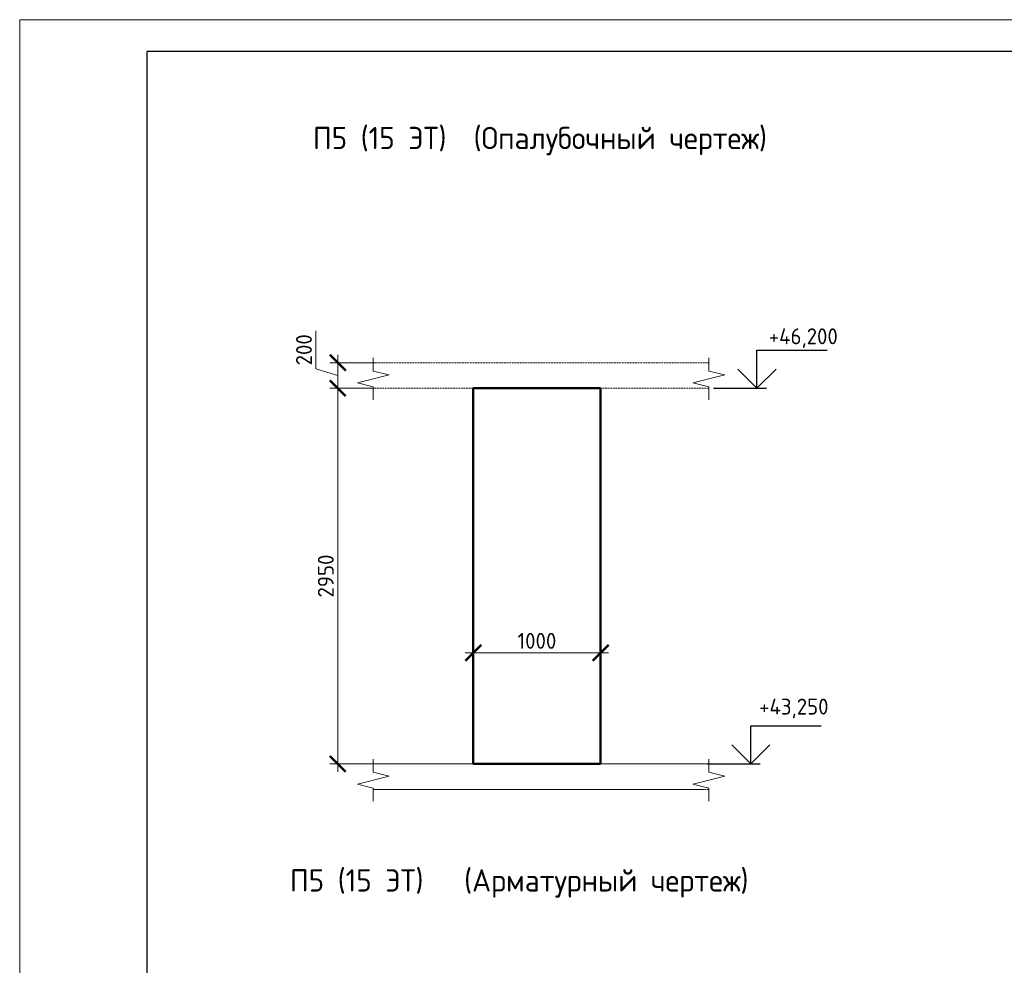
# Model space of a CAD drawing. Header units: millimetres. Extents: x 369815 to 1481759, y -423071 to -27917.
# Tile 181 of 256: x 632859 to 648328, y -382317 to -367467. Entities that reach past the tile are written whole.
import ezdxf

# ---------------------------------------------------------------- set-up
doc = ezdxf.new("R2010")
doc.units = ezdxf.units.MM
doc.linetypes.add('01 Штриховая _4 мм_', pattern=[6, 3.5, -2.5])
for name, color, linetype, lineweight in [('AF_Perekritie', 90, 'Continuous', 18), ('AF_Stena', 90, 'Continuous', 18), ('KR_Fundament', 253, 'Continuous', 18), ('РАЗМЕРЫ', 1, 'Continuous', 9), ('ТОНКИЕ', 7, 'Continuous', 9)]:
    doc.layers.add(name, color=color, linetype=linetype, lineweight=lineweight)
doc.layers.add('ТОЛСТЫЕ_ОСНОВНЫЕ', color=6, linetype='Continuous')
doc.styles.add('GOST-2.304_Type-B', font='GOST_Common.ttf')
doc.dimstyles.new('мой 25', dxfattribs={"dimscale": 100, "dimtxt": 2.5, "dimasz": 2.5, "dimexe": 1.25, "dimexo": 0.625, "dimtad": 1, "dimdec": 0, "dimlfac": 0.5, "dimtxsty": 'GOST-2.304_Type-B', "dimblk": 'ARCHTICK', "dimcen": 2.5, "dimdle": 1.25, "dimaunit": 1, "dimadec": 1, "dimazin": 2, "dimtfac": 1, "dimtdec": 0, "dimtmove": 1, "dimatfit": 3, "dimfxl": 6, "dimfxlon": 1, "dimtfill": 1, "dimlwd": -1, "dimlwe": -1, "dimarcsym": 0})

# ---------------------------------------------------------------- blocks, each defined once
blk = doc.blocks.new('_ArchTick')
at = {"color": 0, "linetype": 'ByBlock', "const_width": 0.15}
blk.add_lwpolyline([(-0.5, -0.5), (0.5, 0.5)], dxfattribs=at)
blk = doc.blocks.new('*D1835')
at = {"layer": 'DEFPOINTS', "color": 0, "transparency": 16777216}
for p in [(641985, -375390), (639985, -375611), (641985, -377409)]:
    blk.add_point(p, dxfattribs=at)
at = {"layer": 'РАЗМЕРЫ', "color": 0, "linetype": 'Continuous', "transparency": 16777216}
for p, q in [((639985, -376809), (639985, -377534)), ((641985, -376809), (641985, -377534)), ((639860, -377409), (642110, -377409))]:
    blk.add_line(p, q, dxfattribs=at)
at = {"layer": 'РАЗМЕРЫ', "color": 0, "transparency": 16777216, "xscale": 250, "yscale": 250, "zscale": 250, "rotation": 180}
blk.add_blockref('_ArchTick', (639985, -377409), dxfattribs=at)
at = {"layer": 'РАЗМЕРЫ', "color": 0, "transparency": 16777216, "xscale": 250, "yscale": 250, "zscale": 250}
blk.add_blockref('_ArchTick', (641985, -377409), dxfattribs=at)
at = {"layer": 'РАЗМЕРЫ', "color": 0, "transparency": 16777216, "insert": (640985, -377222), "char_height": 250, "attachment_point": 5, "style": 'GOST-2.304_Type-B', "bg_fill": 3, "box_fill_scale": 1.1, "bg_fill_color": 256, "bg_fill_true_color": 13158600, "bg_fill_transparency": 0}
blk.add_mtext('1000', dxfattribs=at)
blk = doc.blocks.new('*D1897')
at = {"layer": 'DEFPOINTS', "color": 0, "transparency": 16777216}
for p in [(638775, -372854), (637856, -373254), (638775, -373254)]:
    blk.add_point(p, dxfattribs=at)
at = {"layer": 'РАЗМЕРЫ', "color": 0, "linetype": 'Continuous', "transparency": 16777216}
for p, q in [((637512, -372951), (637512, -372351)), ((637856, -372729), (637856, -373379)), ((638456, -372854), (637731, -372854)), ((637856, -373054), (637512, -372951)), ((638456, -373254), (637731, -373254))]:
    blk.add_line(p, q, dxfattribs=at)
at = {"layer": 'РАЗМЕРЫ', "color": 0, "transparency": 16777216, "xscale": 250, "yscale": 250, "zscale": 250}
for p, rotation in [((637856, -372854), 90), ((637856, -373254), 270)]:
    blk.add_blockref('_ArchTick', p, dxfattribs=dict(at, rotation=rotation))
at = {"layer": 'РАЗМЕРЫ', "color": 0, "transparency": 16777216, "insert": (637325, -372651), "char_height": 250, "attachment_point": 5, "rotation": 90, "style": 'GOST-2.304_Type-B', "bg_fill": 3, "box_fill_scale": 1.1, "bg_fill_color": 256, "bg_fill_true_color": 13158600, "bg_fill_transparency": 0}
blk.add_mtext('200', dxfattribs=at)
blk = doc.blocks.new('*U78')
at = {"layer": 'ТОЛСТЫЕ_ОСНОВНЫЕ', "color": 6}
blk.add_lwpolyline([(20, 5), (415, 5), (415, 292), (20, 292)], close=True, dxfattribs=at)
at = {"layer": 'ТОНКИЕ'}
blk.add_lwpolyline([(0, 0), (420, 0), (420, 297), (0, 297)], close=True, dxfattribs=at)
blk = doc.blocks.new('*D1900')
at = {"layer": 'DEFPOINTS', "color": 0, "transparency": 16777216}
for p in [(638775, -373254), (637856, -379154), (639334, -379154)]:
    blk.add_point(p, dxfattribs=at)
at = {"layer": 'РАЗМЕРЫ', "color": 0, "linetype": 'Continuous', "transparency": 16777216}
for p, q in [((638456, -373254), (637731, -373254)), ((637856, -373129), (637856, -379279)), ((638456, -379154), (637731, -379154))]:
    blk.add_line(p, q, dxfattribs=at)
at = {"layer": 'РАЗМЕРЫ', "color": 0, "transparency": 16777216, "xscale": 250, "yscale": 250, "zscale": 250}
for p, rotation in [((637856, -373254), 90), ((637856, -379154), 270)]:
    blk.add_blockref('_ArchTick', p, dxfattribs=dict(at, rotation=rotation))
at = {"layer": 'РАЗМЕРЫ', "color": 0, "transparency": 16777216, "insert": (637668, -376204), "char_height": 250, "attachment_point": 5, "rotation": 90, "style": 'GOST-2.304_Type-B', "bg_fill": 3, "box_fill_scale": 1.1, "bg_fill_color": 256, "bg_fill_true_color": 13158600, "bg_fill_transparency": 0}
blk.add_mtext('2950', dxfattribs=at)

msp = doc.modelspace()

# ---------------------------------------------------------------- linework, layer by layer
at = {"elevation": 3100}
for points in [[(644441, -372654.3), (645546.3, -372654.3)], [(644441, -373254.3), (644441, -372654.3)], [(644741, -372954.3), (644441, -373254.3), (644141, -372954.3)], [(643756.4, -373254.3), (644591, -373254.3)], [(644344.3, -378554.3), (645449.5, -378554.3)], [(644344.3, -379154.3), (644344.3, -378554.3)], [(644644.3, -378854.3), (644344.3, -379154.3), (644044.3, -378854.3)], [(643659.7, -379154.3), (644494.3, -379154.3)]]:
    msp.add_lwpolyline(points, dxfattribs=at)
at = {"layer": 'AF_Perekritie', "linetype": '01 Штриховая _4 мм_', "lineweight": 9}
for p, q in [((643605.2, -372854.3, 3100), (638414.4, -372854.3, 3100)), ((643605.3, -372854.3, 3100), (643686.7, -372854.3, 3100)), ((638414.4, -373254.3, 3100), (643605.2, -373254.3, 3100)), ((643686.7, -373254.3, 3100), (643605.3, -373254.3, 3100)), ((643605.3, -379154.3, 3100), (643686.7, -379154.3, 3100)), ((643686.7, -379554.3, 3100), (643605.3, -379554.3, 3100))]:
    msp.add_line(p, q, dxfattribs=at)
at = {"layer": 'AF_Stena', "lineweight": 50}
for p, q in [((641985.2, -373254.3, 3100), (639985.2, -373254.3, 3100)), ((639985.2, -373254.3, 3100), (639985.2, -379154.3, 3100)), ((641985.2, -379154.3, 3100), (641985.2, -373254.3, 3100)), ((639985.2, -379154.3, 3100), (641985.2, -379154.3, 3100))]:
    msp.add_line(p, q, dxfattribs=at)
at = {"layer": 'AF_Stena', "lineweight": 20, "elevation": 3100}
for points in [[(638414.4, -372929.3), (638414.4, -372779.3)], [(643686.7, -372929.3), (643686.7, -372779.3)], [(638414.4, -372929.3), (638414.4, -372984.3)], [(643686.7, -372929.3), (643686.7, -372984.3)], [(638664.4, -373046.8), (638164.4, -373171.8)], [(638414.4, -372984.3), (638664.4, -373046.8)], [(643936.7, -373046.8), (643436.7, -373171.8)], [(643686.7, -372984.3), (643936.7, -373046.8)], [(638164.4, -373171.8), (638414.4, -373234.3)], [(638414.4, -373234.3), (638414.4, -373289.3)], [(643436.7, -373171.8), (643686.7, -373234.3)], [(643686.7, -373234.3), (643686.7, -373289.3)], [(638414.4, -373289.3), (638414.4, -373439.3)], [(643686.7, -373289.3), (643686.7, -373439.3)], [(643686.7, -379229.3), (643686.7, -379079.3)], [(643686.7, -379229.3), (643686.7, -379284.3)], [(643686.7, -379284.3), (643936.7, -379346.8)], [(643936.7, -379346.8), (643436.7, -379471.8)], [(638164.4, -379471.8), (638414.4, -379534.3)], [(638414.4, -379534.3), (638414.4, -379589.3)], [(638414.4, -379589.3), (638414.4, -379739.3)], [(643436.7, -379471.8), (643686.7, -379534.3)], [(643686.7, -379534.3), (643686.7, -379589.3)], [(643686.7, -379589.3), (643686.7, -379739.3)]]:
    msp.add_lwpolyline(points, dxfattribs=at)
at = {"layer": 'KR_Fundament', "lineweight": 9}
for p, q in [((643686.7, -379154.3, 3100), (638414.4, -379154.3, 3100)), ((638414.4, -379554.3, 3100), (643605.2, -379554.3, 3100))]:
    msp.add_line(p, q, dxfattribs=at)

# ---------------------------------------------------------------- texts
at = {"style": 'GOST-2.304_Type-B'}
for s, p in [('+46,200', (644626.9, -372564.3, 3100)), ('+43,250', (644475.9, -378379.4, 3100))]:
    msp.add_text(s, height=250, dxfattribs=at).set_placement(p)
at = {"layer": 'РАЗМЕРЫ', "char_height": 350, "attachment_point": 5, "style": 'GOST-2.304_Type-B'}
for s, width, insert in [('П5 (15 ЭТ)  (Опалубочный чертеж)', 9816.088, (641032.1, -369372.8, 3100)), ('П5 (15 ЭТ)   (Арматурный чертеж)', 10326.693, (640706.4, -381031.7, 3100))]:
    msp.add_mtext_dynamic_manual_height_columns(s, width=width, gutter_width=625, heights=[0], dxfattribs=dict(at, insert=insert))

# ---------------------------------------------------------------- next in the draw order: dimensions: what is measured, and where the dimension line sits
at = {"layer": 'РАЗМЕРЫ', "color": 146}
dim = msp.add_linear_dim(base=(637855.9, -373254.3, 3100), p1=(638774.9, -372854.3, 3100), p2=(638774.9, -373254.3, 3100), angle=90, dimstyle='мой 25', dxfattribs=at)
dim.commit()
dim.dimension.update_dxf_attribs({"geometry": '*D1897', "text_midpoint": (637324.7, -372888.7, 3100)})
at = {"layer": 'РАЗМЕРЫ', "color": 146, "true_color": 0x006272}
dim = msp.add_linear_dim(base=(641985.2, -377409.1, 3100), p1=(639985.2, -375611, 3100), p2=(641985.2, -375390.5, 3100), dimstyle='мой 25', dxfattribs=at)
dim.commit()
dim.dimension.update_dxf_attribs({"geometry": '*D1835', "text_midpoint": (640985.2, -377221.6, 3100)})

# ---------------------------------------------------------------- next in the draw order: block references
at = {"xscale": 100, "yscale": 100, "zscale": 100}
msp.add_blockref('*U78', (632858.9, -397167.1, 3100), dxfattribs=at)

# ---------------------------------------------------------------- next in the draw order: dimensions: what is measured, and where the dimension line sits
at = {"layer": 'РАЗМЕРЫ', "color": 146}
dim = msp.add_linear_dim(base=(637855.9, -379154.3, 3100), p1=(638774.9, -373254.3, 3100), p2=(639333.6, -379154.3, 3100), angle=90, dimstyle='мой 25', dxfattribs=at)
dim.commit()
dim.dimension.update_dxf_attribs({"geometry": '*D1900', "text_midpoint": (637668.4, -376204.3, 3100)})

# ---------------------------------------------------------------- next in the draw order: linework, layer by layer
at = {"layer": 'AF_Stena', "lineweight": 20, "elevation": 3100}
for points in [[(638414.4, -379229.3), (638414.4, -379079.3)], [(638414.4, -379229.3), (638414.4, -379284.3)], [(638414.4, -379284.3), (638664.4, -379346.8)], [(638664.4, -379346.8), (638164.4, -379471.8)]]:
    msp.add_lwpolyline(points, dxfattribs=at)
at = {"layer": 'KR_Fundament', "lineweight": 9}
msp.add_line((643605.2, -379154.3, 3100), (638414.4, -379154.3, 3100), dxfattribs=at)

doc.saveas('drawing.dxf')
